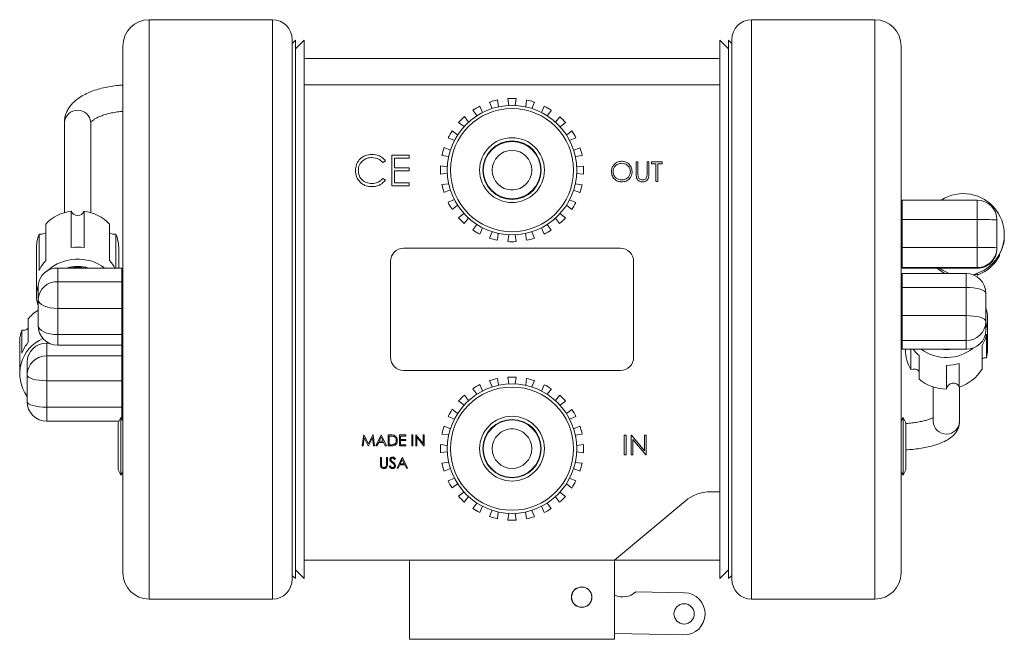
# Model space of a CAD drawing. Header units: inches. Extents: x 1.01 to 7.68, y 1.2 to 9.19.
# Tile 2 of 10: x 5.34 to 7.68, y 1.2 to 2.67. Entities that reach past the tile are written whole.
import ezdxf

# ---------------------------------------------------------------- set-up
doc = ezdxf.new("R2010")
doc.units = ezdxf.units.IN
doc.header["$MEASUREMENT"] = 0

msp = doc.modelspace()

# ---------------------------------------------------------------- linework, layer by layer
at = {"color": 7, "linetype": 'Continuous', "lineweight": 15}
for p, q in [((5.944, 2.6714), (5.6515, 2.6714)), ((7.3745, 2.6714), (7.082, 2.6714)), ((5.991, 2.6244), (5.991, 1.9839)), ((5.9986, 2.6228), (5.991, 2.6151)), ((6.0195, 2.6228), (5.9986, 2.602)), ((5.9986, 2.6228), (5.9986, 1.3451)), ((6.0195, 2.6228), (6.0195, 2.5794)), ((7.0273, 2.602), (7.0065, 2.6228)), ((7.0065, 2.6228), (7.0065, 2.5794)), ((7.035, 2.6151), (7.0273, 2.6228)), ((7.0273, 2.6228), (7.0273, 1.3451)), ((7.035, 1.9839), (7.035, 2.6244)), ((5.589, 1.3589), (5.589, 2.6089)), ((7.437, 2.6089), (7.437, 1.3589)), ((6.0195, 2.5794), (7.0065, 2.5794)), ((6.0195, 2.5169), (6.0195, 2.5794)), ((7.0065, 2.5794), (7.0065, 2.5169)), ((6.0195, 2.2153), (6.0195, 2.5169)), ((7.0065, 2.5169), (6.0195, 2.5169)), ((7.0065, 2.5169), (7.0065, 2.2153)), ((6.4786, 2.4809), (6.4807, 2.4648)), ((6.5055, 2.468), (6.5034, 2.4842)), ((6.5229, 2.4841), (6.5207, 2.468)), ((6.5455, 2.4647), (6.5476, 2.4809)), ((6.4297, 2.4437), (6.4198, 2.4566)), ((6.4367, 2.4664), (6.4429, 2.4513)), ((6.466, 2.4608), (6.4598, 2.4759)), ((6.5664, 2.4758), (6.5602, 2.4608)), ((6.5833, 2.4512), (6.5895, 2.4662)), ((6.6064, 2.4565), (6.5965, 2.4435)), ((6.4, 2.4414), (6.4099, 2.4285)), ((6.6163, 2.4283), (6.6262, 2.4412)), ((5.4502, 2.4282), (5.4502, 2.2136)), ((5.5127, 2.2136), (5.5127, 2.4282)), ((6.3991, 2.4177), (6.3862, 2.4277)), ((6.64, 2.4274), (6.627, 2.4175)), ((6.3762, 2.3847), (6.3612, 2.391)), ((6.3709, 2.4079), (6.3839, 2.3979)), ((6.6422, 2.3977), (6.6552, 2.4076)), ((6.6649, 2.3907), (6.6498, 2.3845)), ((6.3516, 2.3679), (6.3667, 2.3617)), ((6.6594, 2.3614), (6.6744, 2.3676)), ((6.2684, 2.35), (6.2273, 2.35)), ((6.2273, 2.35), (6.2273, 2.2771)), ((6.2338, 2.3201), (6.2338, 2.3425)), ((6.2338, 2.3425), (6.2684, 2.3425)), ((6.2684, 2.3425), (6.2684, 2.35)), ((6.3627, 2.347), (6.3465, 2.3491)), ((6.6795, 2.3488), (6.6633, 2.3467)), ((6.2066, 2.3322), (6.2123, 2.3366)), ((6.2684, 2.3201), (6.2338, 2.3201)), ((6.2684, 2.3126), (6.2684, 2.3201)), ((6.3433, 2.3243), (6.3594, 2.3222)), ((6.6665, 2.3219), (6.6827, 2.324)), ((6.8121, 2.3344), (6.8079, 2.3344)), ((6.8079, 2.3344), (6.8079, 2.3061)), ((6.8121, 2.3063), (6.8121, 2.3344)), ((6.8379, 2.3344), (6.8337, 2.3344)), ((6.8337, 2.3344), (6.8337, 2.3063)), ((6.8379, 2.3061), (6.8379, 2.3344)), ((6.8692, 2.3344), (6.8445, 2.3344)), ((6.8445, 2.3344), (6.8445, 2.3296)), ((6.8445, 2.3296), (6.8547, 2.3296)), ((6.8547, 2.3296), (6.8547, 2.2875)), ((6.8589, 2.2875), (6.8589, 2.3296)), ((6.8589, 2.3296), (6.8692, 2.3296)), ((6.8692, 2.3296), (6.8692, 2.3344)), ((6.2123, 2.2905), (6.2066, 2.2948)), ((6.2338, 2.2845), (6.2338, 2.3126)), ((6.2338, 2.3126), (6.2684, 2.3126)), ((6.3594, 2.307), (6.3432, 2.3049)), ((6.6827, 2.3045), (6.6665, 2.3067)), ((6.2273, 2.2771), (6.2684, 2.2771)), ((6.2684, 2.2845), (6.2338, 2.2845)), ((6.2684, 2.2771), (6.2684, 2.2845)), ((6.3465, 2.2801), (6.3626, 2.2822)), ((6.6632, 2.2819), (6.6794, 2.2798)), ((6.8547, 2.2875), (6.8589, 2.2875)), ((6.3666, 2.2675), (6.3515, 2.2612)), ((6.5095, 2.2677), (6.5164, 2.2677)), ((6.6743, 2.261), (6.6593, 2.2672)), ((6.3611, 2.2381), (6.3761, 2.2444)), ((6.3837, 2.2312), (6.3708, 2.2213)), ((6.655, 2.221), (6.6421, 2.2309)), ((6.6497, 2.2441), (6.6648, 2.2379)), ((7.4395, 2.2223), (7.437, 2.218)), ((7.6175, 2.2432), (7.4395, 2.2432)), ((7.4395, 2.197), (7.4395, 2.2432)), ((7.6175, 2.197), (7.6175, 2.2432)), ((5.4663, 2.2171), (5.4663, 2.1309)), ((5.4967, 2.1309), (5.4967, 2.2171)), ((6.0195, 2.2153), (6.0195, 1.7525)), ((6.386, 2.2014), (6.3989, 2.2113)), ((6.4097, 2.2006), (6.3997, 2.1876)), ((6.626, 2.1874), (6.6161, 2.2004)), ((6.6268, 2.2111), (6.6398, 2.2012)), ((7.0065, 2.2153), (7.0065, 1.7525)), ((5.4057, 2.0998), (5.4057, 2.1861)), ((5.5573, 2.1861), (5.5573, 2.0998)), ((6.4196, 2.1724), (6.4295, 2.1853)), ((6.4427, 2.1777), (6.4364, 2.1627)), ((6.5893, 2.1625), (6.583, 2.1776)), ((6.5962, 2.1852), (6.6061, 2.1722)), ((7.4395, 2.197), (7.6175, 2.197)), ((7.4395, 2.131), (7.4395, 2.197)), ((7.6175, 2.131), (7.6175, 2.197)), ((7.6645, 2.1962), (7.6645, 2.1302)), ((5.3905, 2.1627), (5.3905, 2.0765)), ((5.5725, 2.0818), (5.5725, 2.1627)), ((6.4595, 2.1531), (6.4657, 2.1681)), ((6.4804, 2.1642), (6.4783, 2.148)), ((6.5031, 2.1447), (6.5052, 2.1609)), ((6.5204, 2.1609), (6.5226, 2.1447)), ((6.5473, 2.1479), (6.5452, 2.1641)), ((6.5599, 2.168), (6.5662, 2.153)), ((7.682, 2.1568), (7.682, 2.1612)), ((5.384, 2.1316), (5.384, 2.0166)), ((5.579, 2.0818), (5.579, 2.1316)), ((6.7705, 2.1289), (6.2555, 2.1289)), ((7.4395, 2.0832), (7.4395, 2.131)), ((7.4395, 2.131), (7.6175, 2.131)), ((7.6175, 2.0832), (7.6175, 2.131)), ((7.6645, 2.1302), (7.6645, 2.1284)), ((7.6799, 2.1401), (7.6805, 2.14)), ((7.6805, 2.14), (7.6805, 2.1433)), ((7.437, 2.1074), (7.4395, 2.103)), ((7.6707, 2.1146), (7.6707, 2.1113)), ((5.4347, 2.0818), (5.4347, 2.0496)), ((5.5865, 2.0818), (5.4347, 2.0818)), ((5.5865, 2.0818), (5.5865, 2.0496)), ((6.2242, 2.0977), (6.2242, 1.8702)), ((6.8017, 1.8702), (6.8017, 2.0977)), ((7.4395, 2.0832), (7.6175, 2.0832)), ((7.4395, 2.0814), (7.4395, 2.0832)), ((7.4395, 2.0814), (7.6175, 2.0814)), ((7.6175, 2.0814), (7.6175, 2.0832)), ((7.5912, 2.069), (7.4395, 2.069)), ((7.4395, 2.036), (7.4395, 2.069)), ((7.6164, 2.0679), (7.618, 2.0652)), ((7.618, 2.0652), (7.618, 2.0685)), ((5.3877, 2.0079), (5.3877, 2.0401)), ((5.4347, 2.0496), (5.4347, 1.9863)), ((5.5865, 2.0496), (5.4347, 2.0496)), ((5.5865, 2.0496), (5.5865, 1.9863)), ((5.5895, 2.0407), (5.5865, 2.0404)), ((7.4395, 2.036), (7.5912, 2.036)), ((7.4395, 1.9692), (7.4395, 2.036)), ((7.5912, 1.9692), (7.5912, 2.036)), ((5.589, 2.029), (5.5865, 2.0247)), ((7.4395, 2.0247), (7.437, 2.029)), ((7.6382, 2.022), (7.6382, 1.9552)), ((5.3877, 1.9457), (5.3877, 2.0079)), ((5.5865, 1.9863), (5.4347, 1.9863)), ((5.4347, 1.9863), (5.4347, 1.9241)), ((5.5865, 1.9863), (5.5865, 1.9241)), ((5.991, 1.9839), (5.991, 1.3434)), ((7.035, 1.3434), (7.035, 1.9839)), ((7.4395, 1.9103), (7.4395, 1.9692)), ((7.4395, 1.9692), (7.5912, 1.9692)), ((7.5912, 1.9103), (7.5912, 1.9692)), ((5.3637, 1.9054), (5.3637, 1.9605)), ((5.5865, 1.9432), (5.589, 1.9389)), ((7.437, 1.9389), (7.4395, 1.9432)), ((7.6382, 1.9552), (7.6382, 1.9342)), ((7.642, 1.888), (7.642, 1.9627)), ((5.3494, 1.9349), (5.3494, 1.8798)), ((5.5865, 1.9241), (5.4347, 1.9241)), ((5.5865, 1.9241), (5.5865, 1.8987)), ((7.6399, 1.8691), (7.6399, 1.9251)), ((5.344, 1.9044), (5.344, 1.8309)), ((5.4085, 1.9037), (5.4085, 1.8734)), ((5.4137, 1.9037), (5.4085, 1.9037)), ((5.4347, 1.8987), (5.5865, 1.8987)), ((5.5865, 1.8987), (5.5865, 1.8734)), ((7.4395, 1.9103), (7.5912, 1.9103)), ((7.4395, 1.8894), (7.4395, 1.9103)), ((7.5912, 1.8894), (7.5912, 1.9103)), ((7.6292, 1.898), (7.6292, 1.8419)), ((5.4085, 1.8734), (5.4085, 1.8147)), ((5.5865, 1.8734), (5.4085, 1.8734)), ((5.5865, 1.8734), (5.5865, 1.8147)), ((7.4395, 1.8894), (7.5912, 1.8894)), ((7.447, 1.8894), (7.447, 1.888)), ((7.4603, 1.8894), (7.4603, 1.841)), ((7.4796, 1.8186), (7.4796, 1.8746)), ((5.3615, 1.8285), (5.3615, 1.8588)), ((5.589, 1.8605), (5.5865, 1.8648)), ((7.545, 1.851), (7.545, 1.795)), ((7.575, 1.7996), (7.575, 1.8557)), ((5.3615, 1.7654), (5.3615, 1.8285)), ((6.2555, 1.8389), (6.7705, 1.8389)), ((5.5865, 1.8147), (5.4085, 1.8147)), ((5.4085, 1.8147), (5.4085, 1.7516)), ((5.5865, 1.8147), (5.5865, 1.7516)), ((6.4367, 1.8054), (6.4429, 1.7903)), ((6.466, 1.7998), (6.4598, 1.8149)), ((6.4786, 1.8199), (6.4807, 1.8038)), ((6.5055, 1.807), (6.5034, 1.8232)), ((6.5229, 1.8231), (6.5207, 1.807)), ((6.5455, 1.8037), (6.5476, 1.8199)), ((6.5664, 1.8148), (6.5602, 1.7998)), ((6.5833, 1.7902), (6.5895, 1.8052)), ((6.4, 1.7804), (6.4099, 1.7675)), ((6.4297, 1.7827), (6.4198, 1.7956)), ((6.6064, 1.7955), (6.5965, 1.7825)), ((6.6163, 1.7673), (6.6262, 1.7802)), ((7.5132, 1.7999), (7.5132, 1.718)), ((7.5757, 1.718), (7.5757, 1.7999)), ((6.3991, 1.7567), (6.3862, 1.7667)), ((6.64, 1.7664), (6.627, 1.7565)), ((5.5865, 1.7516), (5.4085, 1.7516)), ((5.5865, 1.7516), (5.5865, 1.7259)), ((5.5865, 1.7455), (5.589, 1.7499)), ((6.0195, 1.3884), (6.0195, 1.7525)), ((6.3709, 1.7469), (6.3839, 1.7369)), ((6.6422, 1.7367), (6.6552, 1.7466)), ((7.0065, 1.7525), (7.0065, 1.5509)), ((5.4085, 1.7184), (5.5795, 1.7184)), ((5.5845, 1.7272), (5.5775, 1.715)), ((5.5775, 1.715), (5.5775, 1.6028)), ((5.589, 1.7193), (5.5845, 1.7272)), ((5.5845, 1.7272), (5.5845, 1.5907)), ((6.3516, 1.7069), (6.3667, 1.7007)), ((6.3762, 1.7237), (6.3612, 1.73)), ((6.6649, 1.7297), (6.6498, 1.7235)), ((7.437, 1.7193), (7.4415, 1.7272)), ((7.4415, 1.5907), (7.4415, 1.7272)), ((7.4415, 1.7272), (7.4484, 1.715)), ((7.4484, 1.6028), (7.4484, 1.715)), ((6.1609, 1.686), (6.1575, 1.6599)), ((6.1612, 1.686), (6.1609, 1.686)), ((6.172, 1.6646), (6.1612, 1.686)), ((6.1827, 1.686), (6.172, 1.6646)), ((6.1831, 1.686), (6.1827, 1.686)), ((6.1865, 1.6599), (6.1831, 1.686)), ((6.2022, 1.686), (6.1898, 1.6599)), ((6.2025, 1.686), (6.2022, 1.686)), ((6.2146, 1.6599), (6.2025, 1.686)), ((6.2245, 1.686), (6.2192, 1.686)), ((6.2192, 1.686), (6.2192, 1.6599)), ((6.2606, 1.686), (6.2459, 1.686)), ((6.2459, 1.686), (6.2459, 1.6599)), ((6.2606, 1.6833), (6.2606, 1.686)), ((6.2777, 1.686), (6.2753, 1.686)), ((6.2753, 1.686), (6.2753, 1.6599)), ((6.2777, 1.6599), (6.2777, 1.686)), ((6.2848, 1.686), (6.2843, 1.686)), ((6.2843, 1.686), (6.2843, 1.6599)), ((6.302, 1.6655), (6.2848, 1.686)), ((6.3044, 1.686), (6.302, 1.686)), ((6.302, 1.686), (6.302, 1.6655)), ((6.3044, 1.6599), (6.3044, 1.686)), ((6.3627, 1.686), (6.3465, 1.6881)), ((6.5095, 1.7002), (6.5164, 1.7002)), ((6.6594, 1.7004), (6.6744, 1.7066)), ((6.6795, 1.6878), (6.6633, 1.6857)), ((6.7837, 1.6853), (6.7795, 1.6853)), ((6.7795, 1.6853), (6.7795, 1.6384)), ((6.7837, 1.6384), (6.7837, 1.6853)), ((6.7966, 1.6853), (6.7958, 1.6853)), ((6.7958, 1.6853), (6.7958, 1.6384)), ((6.8276, 1.6484), (6.7966, 1.6853)), ((6.8318, 1.6853), (6.8276, 1.6853)), ((6.8276, 1.6853), (6.8276, 1.6484)), ((6.8318, 1.6384), (6.8318, 1.6853)), ((6.1598, 1.6599), (6.1623, 1.6787)), ((6.1623, 1.6787), (6.1717, 1.6599)), ((6.1723, 1.6599), (6.1817, 1.6787)), ((6.1817, 1.6787), (6.1842, 1.6599)), ((6.1924, 1.6599), (6.1964, 1.6683)), ((6.1964, 1.6683), (6.2082, 1.6683)), ((6.2023, 1.6809), (6.1976, 1.671)), ((6.1976, 1.671), (6.2069, 1.671)), ((6.2069, 1.671), (6.2023, 1.6809)), ((6.2082, 1.6683), (6.212, 1.6599)), ((6.2234, 1.6833), (6.2216, 1.6833)), ((6.2216, 1.6833), (6.2216, 1.6626)), ((6.2216, 1.6626), (6.2246, 1.6626)), ((6.2483, 1.6753), (6.2483, 1.6833)), ((6.2483, 1.6833), (6.2606, 1.6833)), ((6.2606, 1.6753), (6.2483, 1.6753)), ((6.2483, 1.6626), (6.2483, 1.6726)), ((6.2483, 1.6726), (6.2606, 1.6726)), ((6.2606, 1.6626), (6.2483, 1.6626)), ((6.2606, 1.6726), (6.2606, 1.6753)), ((6.2606, 1.6599), (6.2606, 1.6626)), ((6.2867, 1.6804), (6.3038, 1.6599)), ((6.2867, 1.6599), (6.2867, 1.6804)), ((6.3433, 1.6633), (6.3594, 1.6612)), ((6.6665, 1.6609), (6.6827, 1.663)), ((6.8, 1.6752), (6.8309, 1.6384)), ((6.8, 1.6384), (6.8, 1.6752)), ((6.1575, 1.6599), (6.1598, 1.6599)), ((6.1717, 1.6599), (6.1723, 1.6599)), ((6.1842, 1.6599), (6.1865, 1.6599)), ((6.1898, 1.6599), (6.1924, 1.6599)), ((6.212, 1.6599), (6.2146, 1.6599)), ((6.2192, 1.6599), (6.2273, 1.6599)), ((6.2459, 1.6599), (6.2606, 1.6599)), ((6.2753, 1.6599), (6.2777, 1.6599)), ((6.2843, 1.6599), (6.2867, 1.6599)), ((6.3038, 1.6599), (6.3044, 1.6599)), ((6.3594, 1.646), (6.3432, 1.6439)), ((6.6827, 1.6435), (6.6665, 1.6457)), ((6.7795, 1.6384), (6.7837, 1.6384)), ((6.7958, 1.6384), (6.8, 1.6384)), ((6.8309, 1.6384), (6.8318, 1.6384)), ((6.2029, 1.6327), (6.2005, 1.6327)), ((6.2005, 1.6327), (6.2005, 1.617)), ((6.2029, 1.6171), (6.2029, 1.6327)), ((6.2172, 1.6327), (6.2149, 1.6327)), ((6.2149, 1.6327), (6.2149, 1.6171)), ((6.2172, 1.617), (6.2172, 1.6327)), ((6.2341, 1.6274), (6.2363, 1.629)), ((6.2523, 1.6327), (6.2399, 1.6067)), ((6.2425, 1.6067), (6.2464, 1.615)), ((6.2464, 1.615), (6.2582, 1.615)), ((6.2524, 1.6277), (6.2477, 1.6177)), ((6.2477, 1.6177), (6.257, 1.6177)), ((6.2526, 1.6327), (6.2523, 1.6327)), ((6.257, 1.6177), (6.2524, 1.6277)), ((6.2646, 1.6067), (6.2526, 1.6327)), ((6.2582, 1.615), (6.2621, 1.6067)), ((6.3465, 1.6191), (6.3626, 1.6212)), ((6.6632, 1.6209), (6.6794, 1.6188)), ((5.5775, 1.6028), (5.5845, 1.5907)), ((5.5845, 1.5907), (5.589, 1.5985)), ((6.2234, 1.613), (6.2212, 1.6117)), ((6.2399, 1.6067), (6.2425, 1.6067)), ((6.2621, 1.6067), (6.2646, 1.6067)), ((6.3666, 1.6065), (6.3515, 1.6002)), ((6.6743, 1.6), (6.6593, 1.6062)), ((7.4415, 1.5907), (7.437, 1.5985)), ((7.4484, 1.6028), (7.4415, 1.5907)), ((6.3611, 1.5771), (6.3761, 1.5834)), ((6.3837, 1.5702), (6.3708, 1.5603)), ((6.655, 1.56), (6.6421, 1.5699)), ((6.6497, 1.5831), (6.6648, 1.5769)), ((6.386, 1.5404), (6.3989, 1.5503)), ((6.6268, 1.5501), (6.6398, 1.5402)), ((7.0065, 1.5509), (6.9843, 1.5509)), ((7.0065, 1.3884), (7.0065, 1.5509)), ((6.4097, 1.5396), (6.3997, 1.5266)), ((6.4196, 1.5114), (6.4295, 1.5243)), ((6.5962, 1.5242), (6.6061, 1.5112)), ((6.626, 1.5264), (6.6161, 1.5394)), ((6.924, 1.529), (6.7565, 1.3884)), ((6.4427, 1.5167), (6.4364, 1.5017)), ((6.4595, 1.4921), (6.4657, 1.5071)), ((6.4804, 1.5032), (6.4783, 1.487)), ((6.5031, 1.4837), (6.5052, 1.4999)), ((6.5204, 1.4999), (6.5226, 1.4837)), ((6.5473, 1.4869), (6.5452, 1.5031)), ((6.5599, 1.507), (6.5662, 1.492)), ((6.5893, 1.5015), (6.583, 1.5166)), ((6.0195, 1.3884), (6.0195, 1.3451)), ((6.0195, 1.3884), (6.2692, 1.3884)), ((6.2692, 1.3884), (6.2692, 1.2009)), ((6.7567, 1.3884), (6.2692, 1.3884)), ((6.7567, 1.3884), (6.7567, 1.2009)), ((6.7567, 1.3884), (7.0065, 1.3884)), ((7.0065, 1.3884), (7.0065, 1.3451)), ((5.9986, 1.3659), (6.0195, 1.3451)), ((7.0065, 1.3451), (7.0273, 1.3659)), ((5.991, 1.3527), (5.9986, 1.3451)), ((7.0273, 1.3451), (7.035, 1.3527)), ((6.9226, 1.3113), (6.8069, 1.3135)), ((5.6515, 1.2964), (5.944, 1.2964)), ((7.082, 1.2964), (7.3745, 1.2964)), ((6.2692, 1.2009), (6.7567, 1.2009)), ((6.7567, 1.2144), (6.9207, 1.2114))]:
    msp.add_line(p, q, dxfattribs=at)
at = {"color": 8, "linetype": 'Continuous', "lineweight": 15}
for p, q in [((5.6515, 2.6714), (5.6515, 1.2964)), ((5.944, 1.9839), (5.944, 2.6714)), ((7.082, 2.6714), (7.082, 1.9839)), ((7.3745, 1.2964), (7.3745, 2.6714)), ((7.5912, 2.036), (7.5912, 2.069)), ((5.944, 1.2964), (5.944, 1.9839)), ((7.082, 1.9839), (7.082, 1.2964)), ((5.4347, 1.9241), (5.4347, 1.8987)), ((5.4085, 1.7516), (5.4085, 1.7184))]:
    msp.add_line(p, q, dxfattribs=at)
at = {"color": 7, "linetype": 'Continuous', "lineweight": 15, "flags": 128}
for points in [[(7.682, 2.1568), (7.6817, 2.1489), (7.6805, 2.14)], [(7.5912, 2.036), (7.6004, 2.0357), (7.6092, 2.0349), (7.6173, 2.0336), (7.6245, 2.0319), (7.6303, 2.0298), (7.6346, 2.0273), (7.6373, 2.0247), (7.6382, 2.022)], [(5.4347, 1.9863), (5.4256, 1.9867), (5.4167, 1.9879), (5.4086, 1.9899), (5.4015, 1.9926), (5.3956, 1.9959), (5.3913, 1.9996), (5.3886, 2.0037), (5.3877, 2.0079)], [(7.5912, 1.9692), (7.6004, 1.9689), (7.6092, 1.9681), (7.6173, 1.9668), (7.6245, 1.9651), (7.6303, 1.963), (7.6346, 1.9605), (7.6373, 1.9579), (7.6382, 1.9552)], [(5.4347, 1.9241), (5.4256, 1.9245), (5.4167, 1.9258), (5.4086, 1.9277), (5.4015, 1.9304), (5.3956, 1.9337), (5.3913, 1.9375), (5.3886, 1.9415), (5.3877, 1.9457)], [(5.4085, 1.8147), (5.3993, 1.8149), (5.3905, 1.8157), (5.3824, 1.817), (5.3752, 1.8187), (5.3694, 1.8208), (5.365, 1.8232), (5.3624, 1.8258), (5.3615, 1.8285)], [(5.4085, 1.7516), (5.3993, 1.7518), (5.3905, 1.7526), (5.3824, 1.7539), (5.3752, 1.7556), (5.3694, 1.7577), (5.365, 1.7601), (5.3624, 1.7627), (5.3615, 1.7654)]]:
    msp.add_lwpolyline(points, dxfattribs=at)
at = {"color": 7, "linetype": 'Continuous', "lineweight": 15}
for centre, radius in [((6.513, 2.3144), 0.1537), ((6.513, 2.3144), 0.1462), ((6.513, 2.3144), 0.0769), ((6.513, 2.3144), 0.0694), ((6.513, 2.3144), 0.0681), ((6.513, 2.3144), 0.0469), ((6.513, 1.6534), 0.1537), ((6.513, 1.6534), 0.1462), ((6.513, 1.6534), 0.0769), ((6.513, 1.6534), 0.0694), ((6.513, 1.6534), 0.0681), ((6.513, 1.6534), 0.0469), ((6.6785, 1.3009), 0.0244), ((6.6785, 1.3009), 0.0241), ((6.9216, 1.2613), 0.0241)]:
    msp.add_circle(centre, radius, dxfattribs=at)
for centre, radius, start, end in [((5.6515, 2.6089), 0.0625, 90, 180), ((5.944, 2.6244), 0.047, 0, 90), ((7.082, 2.6244), 0.047, 90, 180), ((7.3745, 2.6089), 0.0625, 0, 90), ((6.513, 2.3144), 0.17, 101.665, 108.2316), ((6.513, 2.3144), 0.17, 86.665, 93.2316), ((6.513, 2.3144), 0.17, 71.665, 78.2316), ((6.513, 2.3144), 0.17, 116.665, 123.2316), ((6.513, 2.3144), 0.17, 56.665, 63.2316), ((6.513, 2.3144), 0.17, 131.665, 138.2316), ((6.513, 2.3144), 0.17, 41.665, 48.2316), ((6.513, 2.3144), 0.17, 146.665, 153.2316), ((6.513, 2.3144), 0.17, 26.665, 33.2316), ((6.513, 2.3144), 0.17, 161.665, 168.2316), ((6.513, 2.3144), 0.17, 11.665, 18.2316), ((6.513, 2.3144), 0.17, 176.665, 183.2316), ((6.513, 2.3144), 0.17, 356.665, 3.2316), ((6.513, 2.3144), 0.17, 191.665, 198.2316), ((6.513, 2.3144), 0.17, 341.665, 348.2316), ((7.5845, 2.1612), 0.0975, 311.1508, 122.7259), ((6.513, 2.3144), 0.17, 206.665, 213.2316), ((6.513, 2.3144), 0.17, 326.665, 333.2316), ((7.6175, 2.1962), 0.047, 0.0044, 90.0044), ((5.4792, 2.1173), 0.1007, 97.3701, 136.9128), ((5.4815, 2.2225), 0.0161, 199.2828, 340.7172), ((5.4837, 2.1173), 0.1007, 43.0872, 82.6299), ((6.513, 2.3144), 0.17, 221.665, 228.2316), ((6.513, 2.3144), 0.17, 311.665, 318.2316), ((7.6292, 1.5266), 0.6705, 86.986, 91.0039), ((5.4621, 2.1315), 0.0781, 156.4549, 179.9186), ((5.3949, 2.179), 0.0169, 254.8003, 309.5507), ((5.568, 2.179), 0.0169, 230.4493, 285.1997), ((5.5009, 2.1315), 0.0781, 0.0816, 23.5449), ((6.513, 2.3144), 0.17, 236.665, 243.2316), ((6.513, 2.3144), 0.17, 251.665, 258.2316), ((6.513, 2.3144), 0.17, 281.665, 288.2316), ((6.513, 2.3144), 0.17, 296.665, 303.2316), ((5.4815, 2.0223), 0.1096, 82.0401, 97.9599), ((6.2555, 2.0977), 0.0312, 90, 180), ((6.513, 2.3144), 0.17, 266.665, 273.2316), ((6.7705, 2.0977), 0.0313, 0, 90), ((7.6292, 1.4606), 0.6705, 86.986, 91.0038), ((7.6175, 2.1302), 0.047, 269.9956, 359.9956), ((7.6175, 2.1284), 0.047, 269.9956, 359.9956), ((7.5845, 2.1601), 0.0975, 332.186, 350.1061), ((7.5845, 2.1568), 0.0975, 290.1037, 332.1852), ((5.4322, 2.0373), 0.0446, 86.8043, 176.4006), ((5.4682, 2.0425), 0.0848, 137.5142, 156.4195), ((5.4816, 1.9976), 0.1058, 52.7401, 132.4592), ((5.4815, 1.9988), 0.0872, 72.1648, 107.8352), ((5.4815, 1.9988), 0.0872, 72.7323, 107.2677), ((5.4815, 1.9964), 0.0877, 77.1496, 102.8504), ((5.494, 2.0419), 0.0858, 27.6962, 42.4202), ((7.5845, 2.1568), 0.0975, 230.112, 244.2486), ((7.5845, 2.1612), 0.0975, 234.9198, 251.0266), ((7.5845, 2.1612), 0.0975, 283.2891, 311.1433), ((7.5912, 2.022), 0.047, 0, 90), ((7.5845, 2.1601), 0.0975, 284.3549, 290.1049), ((5.4614, 2.0166), 0.0775, 162.1203, 197.8763), ((5.4322, 2.0051), 0.0446, 86.8043, 176.4006), ((7.5529, 1.9627), 0.089, 343.3209, 16.6791), ((5.4388, 1.901), 0.0959, 122.2062, 141.609), ((5.4347, 1.9457), 0.047, 180, 270), ((7.5923, 1.9563), 0.046, 268.6921, 358.6296), ((5.4334, 1.9044), 0.0895, 160.0107, 179.982), ((5.3533, 1.9506), 0.0161, 256.0295, 310.12), ((7.5923, 1.9353), 0.046, 268.6921, 358.6296), ((7.5515, 1.9444), 0.0905, 329.1199, 347.6642), ((5.4355, 1.831), 0.0913, 113.351, 215.8528), ((5.4357, 1.8483), 0.0919, 141.632, 159.9912), ((5.4075, 1.8577), 0.046, 88.7333, 178.6746), ((5.4075, 1.8274), 0.046, 88.7333, 178.6746), ((7.5368, 1.8881), 0.0898, 180.0808, 211.6349), ((7.5409, 1.9467), 0.0947, 217.263, 229.614), ((7.5445, 1.9704), 0.1008, 233.4644, 309.4404), ((7.5445, 1.9699), 0.0818, 259.9632, 280.0368), ((7.5445, 1.9699), 0.0818, 259.9648, 280.0352), ((7.5531, 1.888), 0.0889, 347.6968, 359.998), ((6.2555, 1.8702), 0.0312, 180, 270), ((6.7705, 1.8702), 0.0313, 270, 0), ((7.5445, 1.9527), 0.1017, 270.3044, 287.4479), ((7.638, 1.853), 0.0162, 83.1062, 123.0054), ((7.4671, 1.8265), 0.016, 38.8542, 115.0342), ((7.5465, 1.892), 0.0966, 287.1533, 328.821), ((6.513, 1.6534), 0.17, 116.665, 123.2316), ((6.513, 1.6534), 0.17, 101.665, 108.2316), ((6.513, 1.6534), 0.17, 86.665, 93.2316), ((6.513, 1.6534), 0.17, 71.665, 78.2316), ((6.513, 1.6534), 0.17, 56.665, 63.2316), ((7.5442, 1.8951), 0.1002, 229.8342, 270.4948), ((7.5607, 1.7931), 0.0158, 24.6453, 173.107), ((6.513, 1.6534), 0.17, 131.665, 138.2316), ((6.513, 1.6534), 0.17, 41.665, 48.2316), ((5.4085, 1.7654), 0.047, 180, 270), ((6.513, 1.6534), 0.17, 146.665, 153.2316), ((6.513, 1.6534), 0.17, 26.665, 33.2316), ((6.513, 1.6534), 0.17, 161.665, 168.2316), ((6.513, 1.6534), 0.17, 11.665, 18.2316), ((6.513, 1.6534), 0.17, 176.665, 183.2316), ((6.513, 1.6534), 0.17, 356.665, 3.2316), ((6.513, 1.6534), 0.17, 191.665, 198.2316), ((6.513, 1.6534), 0.17, 341.665, 348.2316), ((6.513, 1.6534), 0.17, 206.665, 213.2316), ((6.513, 1.6534), 0.17, 326.665, 333.2316), ((6.9843, 1.4572), 0.0938, 90, 130), ((6.513, 1.6534), 0.17, 221.665, 228.2316), ((6.513, 1.6534), 0.17, 311.665, 318.2316), ((6.513, 1.6534), 0.17, 236.665, 243.2316), ((6.513, 1.6534), 0.17, 296.665, 303.2316), ((6.513, 1.6534), 0.17, 251.665, 258.2316), ((6.513, 1.6534), 0.17, 266.665, 273.2316), ((6.513, 1.6534), 0.17, 281.665, 288.2316), ((5.6515, 1.3589), 0.0625, 180, 270), ((7.3745, 1.3589), 0.0625, 270, 0), ((5.944, 1.3434), 0.047, 270, 0), ((7.082, 1.3434), 0.047, 180, 270), ((6.7757, 1.3485), 0.0469, 246.0772, 311.7544), ((6.9216, 1.2613), 0.05, 268.9209, 88.9209)]:
    msp.add_arc(centre, radius, start, end, dxfattribs=at)
at = {"color": 8, "linetype": 'Continuous', "lineweight": 15}
for centre, radius, start, end in [((5.4815, 2.4253), 0.0314, 5.2416, 174.7584), ((7.5445, 1.7192), 0.0313, 182.0627, 357.9373)]:
    msp.add_arc(centre, radius, start, end, dxfattribs=at)
at = {"color": 7, "linetype": 'Continuous', "lineweight": 15}
for points, knots in [([(5.589, 2.5163), (5.5854, 2.5161), (5.5756, 2.5156), (5.56, 2.5134), (5.5424, 2.51), (5.5257, 2.5054), (5.5099, 2.4996), (5.4952, 2.4926), (5.4824, 2.4845), (5.4717, 2.4756), (5.4633, 2.4662), (5.4569, 2.4562), (5.4526, 2.4458), (5.4505, 2.4363), (5.4503, 2.4304), (5.4502, 2.4282)], [0, 0, 0, 0, 0.050597, 0.137293, 0.224505, 0.312548, 0.401781, 0.492554, 0.585011, 0.668165, 0.746527, 0.820112, 0.89018, 0.958241, 1, 1, 1, 1]), ([(5.5126, 2.4271), (5.5126, 2.4271), (5.5125, 2.4268), (5.513, 2.4279), (5.5151, 2.4304), (5.5194, 2.434), (5.5256, 2.4379), (5.5339, 2.4418), (5.5439, 2.4456), (5.5556, 2.4489), (5.5688, 2.4515), (5.58, 2.4531), (5.587, 2.4536), (5.589, 2.4537)], [0, 0, 0, 0, 0.018508, 0.11658, 0.219787, 0.318696, 0.418281, 0.520282, 0.625222, 0.732865, 0.842703, 0.954171, 1, 1, 1, 1]), ([(6.1805, 2.3519), (6.1748, 2.3513), (6.1634, 2.3502), (6.1504, 2.3401), (6.1425, 2.3274), (6.1417, 2.3184), (6.1413, 2.3139)], [0, 0, 0, 0, 0.279902, 0.559456, 0.779634, 1, 1, 1, 1]), ([(6.1478, 2.3135), (6.1484, 2.3181), (6.1495, 2.3275), (6.1584, 2.3376), (6.1691, 2.3434), (6.1765, 2.344), (6.1801, 2.3444)], [0, 0, 0, 0, 0.279532, 0.558859, 0.779409, 1, 1, 1, 1]), ([(6.1801, 2.3444), (6.1859, 2.3437), (6.1961, 2.3426), (6.2034, 2.3354), (6.2066, 2.3322)], [0, 0, 0, 0, 0.559483, 1, 1, 1, 1]), ([(6.2123, 2.3366), (6.2101, 2.3392), (6.2056, 2.3444), (6.1947, 2.3505), (6.1859, 2.3513), (6.1805, 2.3519)], [0, 0, 0, 0, 0.280288, 0.5607018, 1, 1, 1, 1]), ([(6.7733, 2.3356), (6.7697, 2.3351), (6.7624, 2.3342), (6.7544, 2.3275), (6.7498, 2.3193), (6.7492, 2.3136), (6.749, 2.3108)], [0, 0, 0, 0, 0.279529, 0.559053, 0.779523, 1, 1, 1, 1]), ([(6.7735, 2.3308), (6.7705, 2.3304), (6.7646, 2.3296), (6.7579, 2.3244), (6.7538, 2.3178), (6.7534, 2.3131), (6.7532, 2.3108)], [0, 0, 0, 0, 0.279627, 0.55935, 0.77963, 1, 1, 1, 1]), ([(6.7982, 2.311), (6.7978, 2.3146), (6.797, 2.322), (6.7902, 2.3301), (6.7819, 2.3349), (6.7762, 2.3354), (6.7733, 2.3356)], [0, 0, 0, 0, 0.279602, 0.559237, 0.779469, 1, 1, 1, 1]), ([(6.794, 2.311), (6.7937, 2.314), (6.793, 2.3199), (6.7872, 2.3264), (6.7805, 2.3301), (6.7758, 2.3306), (6.7735, 2.3308)], [0, 0, 0, 0, 0.279468, 0.55887, 0.779516, 1, 1, 1, 1]), ([(6.1413, 2.3139), (6.1417, 2.3086), (6.1425, 2.2991), (6.1481, 2.2913), (6.1505, 2.2879)], [0, 0, 0, 0, 0.559622, 1, 1, 1, 1]), ([(6.1806, 2.2827), (6.1759, 2.2831), (6.1664, 2.284), (6.1555, 2.292), (6.1488, 2.3023), (6.1482, 2.3097), (6.1478, 2.3135)], [0, 0, 0, 0, 0.280058, 0.559597, 0.7797, 1, 1, 1, 1]), ([(6.2066, 2.2948), (6.2025, 2.2909), (6.195, 2.284), (6.185, 2.2831), (6.1806, 2.2827)], [0, 0, 0, 0, 0.5591454, 1, 1, 1, 1]), ([(6.749, 2.3108), (6.7494, 2.3071), (6.7503, 2.2999), (6.757, 2.2919), (6.7651, 2.287), (6.7708, 2.2866), (6.7737, 2.2863)], [0, 0, 0, 0, 0.27952, 0.559224, 0.7795, 1, 1, 1, 1]), ([(6.7532, 2.3108), (6.7535, 2.3078), (6.7542, 2.3019), (6.7599, 2.2955), (6.7666, 2.2917), (6.7712, 2.2913), (6.7735, 2.2911)], [0, 0, 0, 0, 0.279416, 0.559078, 0.779477, 1, 1, 1, 1]), ([(6.7735, 2.2911), (6.7765, 2.2915), (6.7824, 2.2921), (6.7893, 2.2973), (6.7934, 2.304), (6.7938, 2.3086), (6.794, 2.311)], [0, 0, 0, 0, 0.2798298, 0.5593894, 0.7796538, 1, 1, 1, 1]), ([(6.7737, 2.2863), (6.7773, 2.2867), (6.7846, 2.2876), (6.7926, 2.2943), (6.7975, 2.3024), (6.798, 2.3081), (6.7982, 2.311)], [0, 0, 0, 0, 0.279588, 0.559283, 0.779545, 1, 1, 1, 1]), ([(6.8079, 2.3061), (6.8078, 2.3042), (6.8078, 2.3009), (6.8084, 2.2976), (6.8087, 2.2962)], [0, 0, 0, 0, 0.560391, 1, 1, 1, 1]), ([(6.8087, 2.2962), (6.8094, 2.2946), (6.8108, 2.2913), (6.816, 2.2872), (6.8205, 2.2866), (6.8233, 2.2863)], [0, 0, 0, 0, 0.280392, 0.561, 1, 1, 1, 1]), ([(6.8122, 2.3001), (6.8122, 2.3012), (6.8121, 2.3033), (6.8121, 2.3054), (6.8121, 2.3063)], [0, 0, 0, 0, 0.5598769, 1, 1, 1, 1]), ([(6.8231, 2.2911), (6.8217, 2.2913), (6.8188, 2.2916), (6.8152, 2.2937), (6.8129, 2.2967), (6.8125, 2.299), (6.8122, 2.3001)], [0, 0, 0, 0, 0.279986, 0.560089, 0.779637, 1, 1, 1, 1]), ([(6.8332, 2.299), (6.8328, 2.2978), (6.8319, 2.2954), (6.8292, 2.2928), (6.8262, 2.2914), (6.8241, 2.2912), (6.8231, 2.2911)], [0, 0, 0, 0, 0.279955, 0.559453, 0.779744, 1, 1, 1, 1]), ([(6.8233, 2.2863), (6.8251, 2.2865), (6.8286, 2.2868), (6.833, 2.2897), (6.8365, 2.2941), (6.8377, 2.3), (6.8378, 2.304), (6.8379, 2.3061)], [0, 0, 0, 0, 0.186527, 0.372836, 0.55925, 0.779211, 1, 1, 1, 1]), ([(6.8337, 2.3063), (6.8337, 2.3049), (6.8337, 2.3025), (6.8334, 2.3001), (6.8332, 2.299)], [0, 0, 0, 0, 0.560316, 1, 1, 1, 1]), ([(6.1505, 2.2879), (6.1528, 2.2857), (6.1572, 2.2812), (6.1675, 2.2762), (6.1757, 2.2756), (6.1806, 2.2752)], [0, 0, 0, 0, 0.2802, 0.560381, 1, 1, 1, 1]), ([(6.1806, 2.2752), (6.184, 2.2754), (6.1908, 2.2758), (6.2025, 2.2802), (6.2086, 2.2866), (6.2123, 2.2905)], [0, 0, 0, 0, 0.280737, 0.561269, 1, 1, 1, 1]), ([(7.5132, 1.7271), (7.513, 1.727), (7.5117, 1.7262), (7.5074, 1.7244), (7.5001, 1.7218), (7.4906, 1.7192), (7.4793, 1.7168), (7.4663, 1.7148), (7.4558, 1.7136), (7.4496, 1.7132), (7.4484, 1.7131)], [0, 0, 0, 0, 0.022886, 0.159256, 0.305624, 0.460545, 0.622099, 0.788465, 0.95815, 1, 1, 1, 1]), ([(7.4484, 1.6504), (7.4538, 1.6508), (7.4651, 1.6517), (7.4816, 1.6538), (7.4978, 1.6567), (7.5131, 1.6604), (7.5274, 1.665), (7.5408, 1.6706), (7.552, 1.6771), (7.5609, 1.6844), (7.5674, 1.692), (7.5722, 1.7002), (7.5752, 1.709), (7.5755, 1.7151), (7.5757, 1.718)], [0, 0, 0, 0, 0.083201, 0.174816, 0.267371, 0.361449, 0.457962, 0.558374, 0.664597, 0.744935, 0.815315, 0.880286, 0.942515, 1, 1, 1, 1]), ([(6.2328, 1.6851), (6.2312, 1.6854), (6.2285, 1.686), (6.2257, 1.686), (6.2245, 1.686)], [0, 0, 0, 0, 0.559357, 1, 1, 1, 1]), ([(6.2406, 1.6726), (6.2405, 1.6741), (6.2403, 1.677), (6.2385, 1.6808), (6.2359, 1.6836), (6.2338, 1.6846), (6.2328, 1.6851)], [0, 0, 0, 0, 0.280237, 0.559936, 0.779932, 1, 1, 1, 1]), ([(6.2314, 1.6826), (6.2299, 1.6828), (6.2273, 1.6833), (6.2246, 1.6833), (6.2234, 1.6833)], [0, 0, 0, 0, 0.559542, 1, 1, 1, 1]), ([(6.2246, 1.6626), (6.226, 1.6626), (6.2285, 1.6626), (6.2309, 1.6631), (6.232, 1.6633)], [0, 0, 0, 0, 0.560427, 1, 1, 1, 1]), ([(6.2273, 1.6599), (6.2293, 1.66), (6.2332, 1.6601), (6.2379, 1.6635), (6.2403, 1.668), (6.2405, 1.6711), (6.2406, 1.6726)], [0, 0, 0, 0, 0.280951, 0.558794, 0.779229, 1, 1, 1, 1]), ([(6.2383, 1.6726), (6.2382, 1.6739), (6.238, 1.6763), (6.2364, 1.6794), (6.2341, 1.6816), (6.2323, 1.6822), (6.2314, 1.6826)], [0, 0, 0, 0, 0.280176, 0.559765, 0.779796, 1, 1, 1, 1]), ([(6.232, 1.6633), (6.233, 1.6637), (6.2351, 1.6646), (6.2377, 1.6679), (6.2381, 1.6709), (6.2383, 1.6726)], [0, 0, 0, 0, 0.280537, 0.561015, 1, 1, 1, 1]), ([(6.2005, 1.617), (6.2005, 1.616), (6.2005, 1.6141), (6.2009, 1.6123), (6.201, 1.6115)], [0, 0, 0, 0, 0.560393, 1, 1, 1, 1]), ([(6.203, 1.6137), (6.2029, 1.6143), (6.2029, 1.6155), (6.2029, 1.6166), (6.2029, 1.6171)], [0, 0, 0, 0, 0.55988, 1, 1, 1, 1]), ([(6.209, 1.6087), (6.2082, 1.6088), (6.2066, 1.609), (6.2046, 1.6101), (6.2033, 1.6118), (6.2031, 1.6131), (6.203, 1.6137)], [0, 0, 0, 0, 0.279987, 0.56009, 0.779638, 1, 1, 1, 1]), ([(6.2091, 1.606), (6.2101, 1.6061), (6.212, 1.6063), (6.2145, 1.6079), (6.2171, 1.6113), (6.2172, 1.6147), (6.2172, 1.617)], [0, 0, 0, 0, 0.186952, 0.373683, 0.560518, 1, 1, 1, 1]), ([(6.2149, 1.6171), (6.2149, 1.6164), (6.2149, 1.615), (6.2147, 1.6137), (6.2146, 1.6131)], [0, 0, 0, 0, 0.560314, 1, 1, 1, 1]), ([(6.2293, 1.6334), (6.2284, 1.6333), (6.2266, 1.6331), (6.2244, 1.6316), (6.2231, 1.6295), (6.223, 1.6281), (6.2229, 1.6273)], [0, 0, 0, 0, 0.279955, 0.559465, 0.779676, 1, 1, 1, 1]), ([(6.2229, 1.6273), (6.223, 1.6265), (6.2232, 1.6251), (6.224, 1.6239), (6.2244, 1.6234)], [0, 0, 0, 0, 0.55902, 1, 1, 1, 1]), ([(6.2244, 1.6234), (6.2251, 1.6227), (6.2264, 1.6214), (6.228, 1.6203), (6.2286, 1.6198)], [0, 0, 0, 0, 0.559528, 1, 1, 1, 1]), ([(6.2252, 1.6274), (6.2253, 1.628), (6.2255, 1.629), (6.2266, 1.6301), (6.2278, 1.6307), (6.2286, 1.6307), (6.2291, 1.6307)], [0, 0, 0, 0, 0.278982, 0.5586302, 0.779167, 1, 1, 1, 1]), ([(6.227, 1.6241), (6.2264, 1.6246), (6.2255, 1.6256), (6.2253, 1.6269), (6.2252, 1.6274)], [0, 0, 0, 0, 0.560651, 1, 1, 1, 1]), ([(6.2305, 1.6215), (6.2298, 1.622), (6.2286, 1.6228), (6.2275, 1.6237), (6.227, 1.6241)], [0, 0, 0, 0, 0.56009, 1, 1, 1, 1]), ([(6.2286, 1.6198), (6.2296, 1.6191), (6.2313, 1.6179), (6.2327, 1.6164), (6.2333, 1.6157)], [0, 0, 0, 0, 0.56033, 1, 1, 1, 1]), ([(6.2291, 1.6307), (6.2297, 1.6307), (6.2308, 1.6306), (6.2326, 1.6293), (6.2336, 1.6281), (6.2341, 1.6274)], [0, 0, 0, 0, 0.279529, 0.559083, 1, 1, 1, 1]), ([(6.2363, 1.629), (6.2353, 1.6303), (6.2339, 1.6321), (6.2312, 1.6333), (6.2299, 1.6334), (6.2293, 1.6334)], [0, 0, 0, 0, 0.5590359, 0.7795484, 1, 1, 1, 1]), ([(6.2366, 1.6131), (6.2364, 1.6141), (6.2361, 1.6161), (6.2338, 1.619), (6.2317, 1.6205), (6.2305, 1.6215)], [0, 0, 0, 0, 0.2788943, 0.5588753, 1, 1, 1, 1]), ([(6.2333, 1.6157), (6.2336, 1.6152), (6.2341, 1.6145), (6.2342, 1.6135), (6.2343, 1.6131)], [0, 0, 0, 0, 0.560057, 1, 1, 1, 1]), ([(6.201, 1.6115), (6.2014, 1.6106), (6.2022, 1.6088), (6.205, 1.6065), (6.2076, 1.6062), (6.2091, 1.606)], [0, 0, 0, 0, 0.280393, 0.560999, 1, 1, 1, 1]), ([(6.2146, 1.6131), (6.2144, 1.6124), (6.2139, 1.6111), (6.2124, 1.6096), (6.2107, 1.6089), (6.2096, 1.6088), (6.209, 1.6087)], [0, 0, 0, 0, 0.279955, 0.559452, 0.779744, 1, 1, 1, 1]), ([(6.2212, 1.6117), (6.2223, 1.6101), (6.2237, 1.6077), (6.2269, 1.6062), (6.2284, 1.6061), (6.2292, 1.606)], [0, 0, 0, 0, 0.558455, 0.779206, 1, 1, 1, 1]), ([(6.2292, 1.6087), (6.2284, 1.6088), (6.227, 1.609), (6.225, 1.6106), (6.224, 1.6121), (6.2234, 1.613)], [0, 0, 0, 0, 0.279201, 0.559355, 1, 1, 1, 1]), ([(6.2343, 1.6131), (6.2341, 1.6124), (6.2339, 1.611), (6.2325, 1.6096), (6.2308, 1.6088), (6.2297, 1.6087), (6.2292, 1.6087)], [0, 0, 0, 0, 0.27897, 0.558276, 0.779122, 1, 1, 1, 1]), ([(6.2292, 1.606), (6.2302, 1.6061), (6.2324, 1.6064), (6.2348, 1.6083), (6.2363, 1.6106), (6.2365, 1.6122), (6.2366, 1.6131)], [0, 0, 0, 0, 0.279807, 0.559628, 0.779887, 1, 1, 1, 1])]:
    msp.add_open_spline(points, degree=3, knots=knots, dxfattribs=at)

doc.saveas('drawing.dxf')
